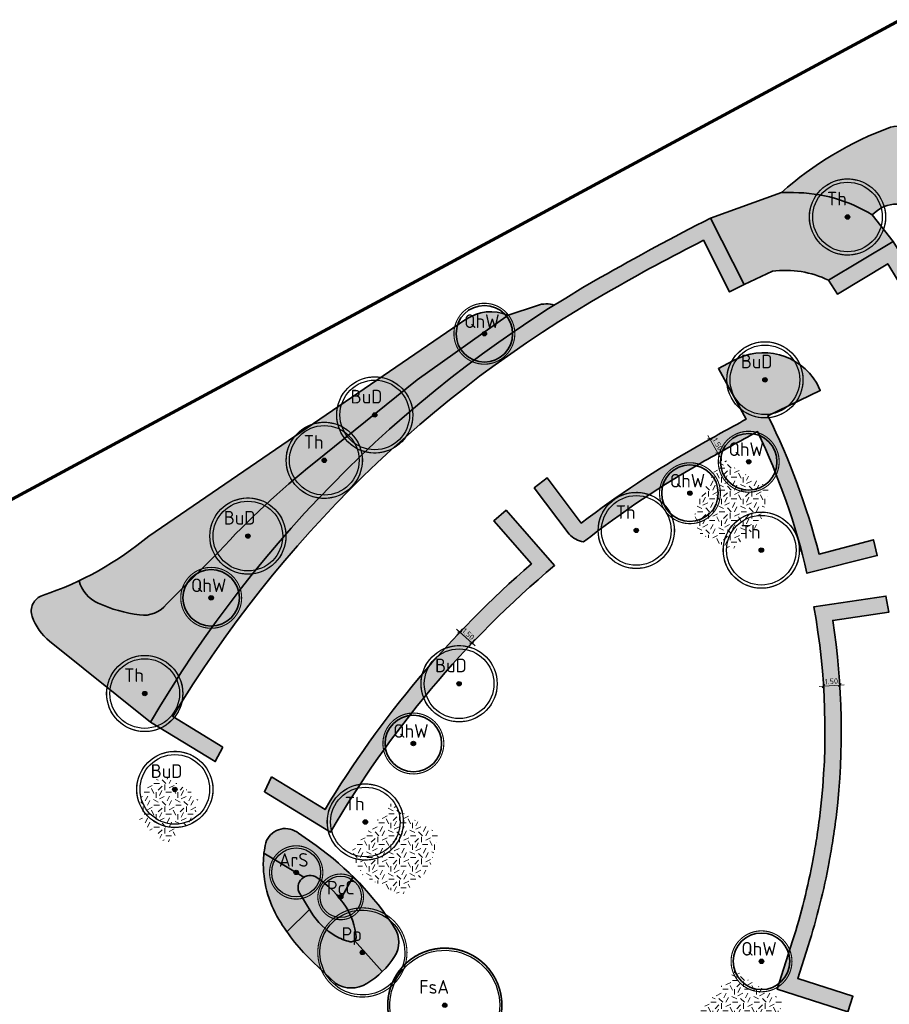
# Model space of a CAD drawing. Header units: metres. Extents: x 109081 to 109625, y 521087 to 521376.
# Tile 10 of 13: x 109250 to 109330, y 521285 to 521376. Entities that reach past the tile are written whole.
import ezdxf
from ezdxf.enums import TextEntityAlignment as Align

# ---------------------------------------------------------------- set-up
doc = ezdxf.new("R2010")
doc.units = ezdxf.units.M
doc.header["$PDMODE"] = 2
doc.layers.get('0').update_dxf_attribs({"color": 253})
doc.layers.get('Defpoints').update_dxf_attribs({"color": 253})
for name, color, linetype in [('Boom buitencontour', 253, 'Continuous'), ('Heester-H', 15, 'Continuous'), ('Heester-III', 123, 'Continuous'), ('Heester-L', 31, 'Continuous'), ('Heester-V', 201, 'Continuous'), ('Heester-X', 32, 'Continuous'), ('Heester-XIII', 136, 'Continuous'), ('Heester-XVII', 232, 'Continuous')]:
    doc.layers.add(name, color=color, linetype=linetype)
for name, color, linetype, lineweight in [('Heester-HhA', 117, 'Continuous', 35), ('N-WE-GR-BEPLANTING-G', 90, 'Continuous', 35), ("N-WE-GR-BOMEN-Acer rubrum 'Sun valley'", 7, 'Continuous', 25), ('N-WE-GR-BOMEN-Betula utilis', 7, 'Continuous', 25), ("N-WE-GR-BOMEN-Fagus sylvatica 'Atropurperea'", 7, 'Continuous', 25), ('N-WE-GR-BOMEN-Parrotia persica', 7, 'Continuous', 25), ("N-WE-GR-BOMEN-Pyrus calleryana 'Chanticleer'", 7, 'Continuous', 25), ('N-WE-GR-BOMEN-Quercus x hispanica', 7, 'Continuous', 25), ('N-WE-GR-BOMEN-tekst', 10, 'Continuous', 25), ('N-WE-GR-BOMEN-Tilia henryana', 7, 'Continuous', 25), ('N-WE-GR-GRAS_KUNSTGRAS-A-200', 82, 'Continuous', 18), ('N-WE-GR-SIERPLANTSOEN-G', 40, 'Continuous', 35), ('N-WE-KG-WERKGRENS_FASE 3A-G', 10, 'XX-WERKGRENS_CIRCEL', 70), ('N-WE-VW-MARKERING-G', 7, 'Continuous', 35), ('X-XX-AL-M', 7, 'Continuous', 18)]:
    doc.layers.add(name, color=color, linetype=linetype, lineweight=lineweight)
doc.styles.add('NLCS-ISO-M-T18', font='NLCS-ISO.ttf', dxfattribs={"height": 1.8})
doc.styles.add('NLCS-ISO-M200-T25', font='NLCS-ISO.ttf', dxfattribs={"height": 0.5})
doc.linetypes.add('XX-WERKGRENS_CIRCEL', pattern='A,10,-2.5,[69,NLCS.SHX,S=1,R=0,X=0,Y=0],-2.5', length=15)
doc.dimstyles.new('NLCS-M200-T25-SCHRAP_L2_H2', dxfattribs={"dimscale": 0.2, "dimtxt": 2.5, "dimasz": 1.4, "dimexe": 2, "dimexo": 2, "dimgap": 0.7, "dimtad": 1, "dimzin": 0, "dimdsep": 46, "dimtxsty": 'NLCS-ISO-M200-T25', "dimblk": 'OBLIQUE', "dimcen": 0, "dimdle": 2, "dimclrd": 256, "dimclre": 256, "dimclrt": 256, "dimazin": 0, "dimtfac": 1, "dimtdec": 3, "dimtofl": 0, "dimtmove": 0, "dimatfit": 3, "dimldrblk": 'OBLIQUE', "dimfxl": 2, "dimfxlon": 1, "dimtfillclr": 256, "dimtolj": 1, "dimtzin": 0, "dimlwd": -1, "dimlwe": -1, "dimarcsym": 0})

# ---------------------------------------------------------------- blocks, each defined once
blk = doc.blocks.new('Acer rubrum')
at = {"ltscale": 0.1}
h = blk.add_hatch(color=256, dxfattribs=at)
edge = h.paths.add_edge_path()
edge.add_arc((0, 0), 0.2025, 0, 360)
at = {"color": 220}
blk.add_circle((-1.455191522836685e-11, 0), 2.25, dxfattribs=at)
at = {"ltscale": 0.1}
blk.add_circle((0, 0), 0.2025, dxfattribs=at)
for centre, radius in [((-1.455191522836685e-11, 0), 0.105), ((0, 0), 0.06074999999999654)]:
    blk.add_circle(centre, radius)
at = {"layer": 'Boom buitencontour', "color": 109, "true_color": 0x135e2c, "const_width": 0.1037037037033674}
blk.add_lwpolyline([(-2.373728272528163, 0.6065592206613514, -0.8821299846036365), (2.449999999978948, -1.827804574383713e-12, -1.13361978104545)], format="xyb", close=True, dxfattribs=at)
at = {"layer": 'N-WE-GR-BOMEN-tekst', "style": 'NLCS-ISO-M-T18', "oblique": 1.067979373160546e-09}
blk.add_text('ArS', height=1.250000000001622, dxfattribs=at).set_placement((-0.2272436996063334, 1.152508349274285), align=Align.MIDDLE_CENTER)
blk = doc.blocks.new('Pyrus calleryana')
at = {"ltscale": 0.1}
h = blk.add_hatch(color=256, dxfattribs=at)
edge = h.paths.add_edge_path()
edge.add_arc((0, 0), 0.2025, 0, 360)
at = {"color": 220}
blk.add_circle((-1.455191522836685e-11, 0), 1.9, dxfattribs=at)
at = {"ltscale": 0.1}
blk.add_circle((0, 0), 0.2025, dxfattribs=at)
for centre, radius in [((-1.455191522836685e-11, 0), 0.105), ((0, 0), 0.06074999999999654)]:
    blk.add_circle(centre, radius)
at = {"layer": 'Boom buitencontour', "color": 109, "true_color": 0x135e2c, "const_width": 0.1037037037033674}
blk.add_lwpolyline([(-2.03462423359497, 0.5199079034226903, -0.8821299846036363), (2.099999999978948, -2.438405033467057e-12, -1.13361978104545)], format="xyb", close=True, dxfattribs=at)
at = {"layer": 'N-WE-GR-BOMEN-tekst', "style": 'NLCS-ISO-M-T18', "oblique": 1.067979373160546e-09}
blk.add_text('PcC', height=1.250000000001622, dxfattribs=at).set_placement((0.004330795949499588, 0.8485885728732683), align=Align.MIDDLE_CENTER)
blk = doc.blocks.new('Parrotia persica')
at = {"ltscale": 0.1}
h = blk.add_hatch(color=256, dxfattribs=at)
edge = h.paths.add_edge_path()
edge.add_arc((0, 0), 0.2025, 0, 360)
at = {"color": 220}
blk.add_lwpolyline([(-3.778587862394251, 0.9655432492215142, -0.8821299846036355), (3.899999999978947, 6.974865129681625e-13, -1.13361978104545)], format="xyb", close=True, dxfattribs=at)
at = {"ltscale": 0.1}
blk.add_circle((0, 0), 0.2025, dxfattribs=at)
for centre, radius in [((-1.455191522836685e-11, 0), 0.105), ((0, 0), 0.06074999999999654)]:
    blk.add_circle(centre, radius)
at = {"layer": 'Boom buitencontour', "color": 109, "true_color": 0x135e2c, "const_width": 0.1037037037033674}
blk.add_lwpolyline([(-3.972361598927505, 1.015058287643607, -0.8821299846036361), (4.099999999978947, 1.044808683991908e-12, -1.13361978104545)], format="xyb", close=True, dxfattribs=at)
at = {"layer": 'N-WE-GR-BOMEN-tekst', "style": 'NLCS-ISO-M-T18', "oblique": 1.067979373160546e-09}
blk.add_text('Pp', height=1.250000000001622, dxfattribs=at).set_placement((-0.9795137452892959, 1.688560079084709), align=Align.MIDDLE_CENTER)
blk = doc.blocks.new('Fagus sylvatica')
at = {"ltscale": 0.1}
h = blk.add_hatch(color=256, dxfattribs=at)
edge = h.paths.add_edge_path()
edge.add_arc((0, 0), 0.2025, 0, 360)
at = {"color": 220}
blk.add_lwpolyline([(-4.892786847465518, 1.250254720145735, -0.882129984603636), (5.049999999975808, -3.485656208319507e-13, -1.133619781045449)], format="xyb", close=True, dxfattribs=at)
at = {"ltscale": 0.1}
blk.add_circle((0, 0), 0.2025, dxfattribs=at)
for centre, radius in [((-1.455191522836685e-11, 0), 0.105), ((0, 0), 0.06074999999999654)]:
    blk.add_circle(centre, radius)
at = {"layer": 'Boom buitencontour', "color": 109, "true_color": 0x135e2c, "const_width": 0.1555555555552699}
blk.add_lwpolyline([(-5.086560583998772, 1.299769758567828, -0.8821299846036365), (5.249999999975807, 0, -1.133619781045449)], format="xyb", close=True, dxfattribs=at)
at = {"layer": 'N-WE-GR-BOMEN-tekst', "style": 'NLCS-ISO-M-T18', "oblique": 1.067979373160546e-09}
blk.add_text('FsA', height=1.250000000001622, dxfattribs=at).set_placement((-0.9795137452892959, 1.688560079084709), align=Align.MIDDLE_CENTER)
blk = doc.blocks.new('_Oblique')
at = {"color": 0, "linetype": 'ByBlock', "lineweight": -2}
blk.add_line((-0.5, -0.5), (0.5, 0.5), dxfattribs=at)
blk = doc.blocks.new('*D118')
at = {"layer": 'Defpoints', "color": 0, "transparency": 16777216}
for p in [(109291.4332731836, 521318.6650949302), (109288.6876218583, 521317.8585502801), (109289.8020371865, 521316.8545191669)]:
    blk.add_point(p, dxfattribs=at)
at = {"layer": 'X-XX-AL-M', "transparency": 16777216}
for p, q in [((109290.0216804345, 521319.9368676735), (109291.7304506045, 521318.3973533)), ((109290.0511162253, 521319.3719486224), (109290.5865994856, 521319.9663034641)), ((109291.1655315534, 521318.3679175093), (109291.7010148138, 521318.962272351))]:
    blk.add_line(p, q, dxfattribs=at)
at = {"layer": 'X-XX-AL-M', "transparency": 16777216, "xscale": 0.28, "yscale": 0.28, "zscale": 0.28}
for p, rotation in [((109290.3188578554, 521319.6691260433), 137.9827684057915), ((109291.4332731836, 521318.6650949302), 317.9827684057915)]:
    blk.add_blockref('_Oblique', p, dxfattribs=dict(at, rotation=rotation))
at = {"layer": 'X-XX-AL-M', "transparency": 16777216, "insert": (109291.1145639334, 521319.4771745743), "char_height": 0.5, "attachment_point": 5, "rotation": 317.9827684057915, "style": 'NLCS-ISO-M200-T25'}
blk.add_mtext('\\A1;1.50', dxfattribs=at)
blk = doc.blocks.new('*D119')
at = {"layer": 'Defpoints', "color": 0, "transparency": 16777216}
for p in [(109313.342149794, 521337.3949632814), (109314.0762932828, 521336.0868985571), (109314.0762932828, 521336.0868985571)]:
    blk.add_point(p, dxfattribs=at)
at = {"layer": 'X-XX-AL-M', "transparency": 16777216}
for p, q in [((109313.1463781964, 521337.7437805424), (109314.2720648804, 521335.7380812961)), ((109313.342149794, 521337.3949632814), (109313.690967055, 521337.590734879)), ((109314.0762932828, 521336.0868985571), (109314.4251105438, 521336.2826701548))]:
    blk.add_line(p, q, dxfattribs=at)
at = {"layer": 'X-XX-AL-M', "transparency": 16777216, "xscale": 0.28, "yscale": 0.28, "zscale": 0.28}
for p, rotation in [((109313.342149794, 521337.3949632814), 119.3030579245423), ((109314.0762932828, 521336.0868985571), 299.3030579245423)]:
    blk.add_blockref('_Oblique', p, dxfattribs=dict(at, rotation=rotation))
at = {"layer": 'X-XX-AL-M', "transparency": 16777216, "insert": (109314.0493183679, 521336.931808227), "char_height": 0.5, "attachment_point": 5, "rotation": 299.3030579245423, "style": 'NLCS-ISO-M200-T25'}
blk.add_mtext('\\A1;1.50', dxfattribs=at)
blk = doc.blocks.new('*D120')
at = {"layer": 'Defpoints', "color": 0, "transparency": 16777216}
for p in [(109323.7769927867, 521314.6962623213), (109323.7770176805, 521314.6958759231), (109325.2738894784, 521314.7927003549)]:
    blk.add_point(p, dxfattribs=at)
at = {"layer": 'X-XX-AL-M', "transparency": 16777216}
for p, q in [((109325.6730868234, 521314.8180307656), (109323.3778452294, 521314.6701591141)), ((109323.7770176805, 521314.6958759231), (109323.8027344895, 521314.2967034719)), ((109325.2739143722, 521314.7923139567), (109325.2996311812, 521314.3931415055))]:
    blk.add_line(p, q, dxfattribs=at)
at = {"layer": 'X-XX-AL-M', "transparency": 16777216, "xscale": 0.28, "yscale": 0.28, "zscale": 0.28}
for p, rotation in [((109323.7770176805, 521314.6958759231), 183.686203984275), ((109325.2739143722, 521314.7923139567), 3.686203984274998)]:
    blk.add_blockref('_Oblique', p, dxfattribs=dict(at, rotation=rotation))
at = {"layer": 'X-XX-AL-M', "transparency": 16777216, "insert": (109324.5003921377, 521315.1332880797), "char_height": 0.5, "attachment_point": 5, "rotation": 3.6862039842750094, "style": 'NLCS-ISO-M200-T25'}
blk.add_mtext('\\A1;1.50', dxfattribs=at)
blk = doc.blocks.new('Tilia henryana')
at = {"ltscale": 0.1}
h = blk.add_hatch(color=256, dxfattribs=at)
edge = h.paths.add_edge_path()
edge.add_arc((0, 0), 0.2025, 0, 360)
at = {"color": 220}
blk.add_circle((-1.455191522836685e-11, 0), 3.2, dxfattribs=at)
at = {"ltscale": 0.1}
blk.add_circle((0, 0), 0.2025, dxfattribs=at)
for centre, radius in [((-1.455191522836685e-11, 0), 0.105), ((0, 0), 0.06074999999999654)]:
    blk.add_circle(centre, radius)
at = {"layer": 'Boom buitencontour', "color": 109, "true_color": 0x135e2c, "const_width": 0.1037037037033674}
blk.add_lwpolyline([(-3.391040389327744, 0.8665131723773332, -0.8821299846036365), (3.499999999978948, 0, -1.133619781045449)], format="xyb", close=True, dxfattribs=at)
at = {"layer": 'Boom buitencontour', "color": 109, "true_color": 0x135e2c}
blk.add_circle((-1.455191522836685e-11, 0), 3.5, dxfattribs=at)
at = {"layer": 'N-WE-GR-BOMEN-tekst', "style": 'NLCS-ISO-M-T18', "oblique": 1.067979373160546e-09}
blk.add_text('Th', height=1.250000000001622, dxfattribs=at).set_placement((-0.9795137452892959, 1.688560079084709), align=Align.MIDDLE_CENTER)
blk = doc.blocks.new("Quercus x hispanica 'Wageningen'")
at = {"ltscale": 0.1}
h = blk.add_hatch(color=256, dxfattribs=at)
edge = h.paths.add_edge_path()
edge.add_arc((0, 0), 0.2025, 0, 360)
blk.add_circle((0, 0), 0.2025, dxfattribs=at)
for centre, radius in [((-1.455191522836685e-11, 0), 0.105), ((0, 0), 0.06074999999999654)]:
    blk.add_circle(centre, radius)
at = {"layer": 'Boom buitencontour', "color": 109, "true_color": 0x135e2c, "const_width": 0.1037037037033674}
blk.add_lwpolyline([(-2.712832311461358, 0.6932105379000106, -0.8821299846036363), (2.799999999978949, -1.219202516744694e-12, -1.13361978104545)], format="xyb", close=True, dxfattribs=at)
at = {"layer": 'N-WE-VW-MARKERING-G', "color": 220}
blk.add_circle((-1.455191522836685e-11, 0), 2.6, dxfattribs=at)
at = {"layer": 'N-WE-GR-BOMEN-tekst', "style": 'NLCS-ISO-M-T18', "oblique": 1.067979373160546e-09}
blk.add_text('QhW', height=1.250000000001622, dxfattribs=at).set_placement((-0.2272436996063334, 1.152508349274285), align=Align.MIDDLE_CENTER)
blk = doc.blocks.new("Betula utilis 'Doornbos'")
at = {"ltscale": 0.1}
h = blk.add_hatch(color=256, dxfattribs=at)
edge = h.paths.add_edge_path()
edge.add_arc((0, 0), 0.2025, 0, 360)
at = {"color": 220}
blk.add_circle((-1.455191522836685e-11, 0), 3.2, dxfattribs=at)
at = {"ltscale": 0.1}
blk.add_circle((0, 0), 0.2025, dxfattribs=at)
for centre, radius in [((-1.455191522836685e-11, 0), 0.105), ((0, 0), 0.06074999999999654)]:
    blk.add_circle(centre, radius)
at = {"layer": 'Boom buitencontour', "color": 109, "true_color": 0x135e2c, "const_width": 0.1037037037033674}
blk.add_lwpolyline([(-3.391040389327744, 0.8665131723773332, -0.8821299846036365), (3.499999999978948, 0, -1.133619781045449)], format="xyb", close=True, dxfattribs=at)
at = {"layer": 'Boom buitencontour', "color": 109, "true_color": 0x135e2c}
blk.add_circle((-1.455191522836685e-11, 0), 3.5, dxfattribs=at)
at = {"layer": 'N-WE-GR-BOMEN-tekst', "style": 'NLCS-ISO-M-T18', "oblique": 1.067979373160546e-09}
blk.add_text('BuD', height=1.250000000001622, dxfattribs=at).set_placement((-0.7607268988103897, 1.683344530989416), align=Align.MIDDLE_CENTER)

msp = doc.modelspace()

# ---------------------------------------------------------------- hatches: boundary and pattern name
at = {"layer": 'Heester-H'}
h = msp.add_hatch(color=256, dxfattribs=at)
h.dxf.hatch_style = 1
h.paths.add_polyline_path([(109332.1006212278, 521365.1358657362, 0.3965368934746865), (109329.9386654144, 521366.0664348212, 0.09570803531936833), (109319.9095904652, 521360.0627606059), (109321.0127991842, 521360.0627606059, -0.1381951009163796), (109328.2571434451, 521358.0215112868), (109328.6174691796, 521358.3216951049, -0.4156339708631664), (109332.7912463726, 521357.931455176, 0.9298252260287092), (109334.6529319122, 521359.2522641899)])
h = msp.add_hatch(color=256, dxfattribs=at)
h.dxf.hatch_style = 1
h.paths.add_polyline_path([(109286.4078975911, 521342.8608912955), (109294.7727456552, 521348.7915424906, 0.2538627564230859), (109290.8611884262, 521348.3904742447), (109261.7352108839, 521328.4900143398, -0.0637838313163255), (109255.3221626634, 521324.3783344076, 0.2251124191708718), (109257.0741498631, 521322.3171624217, 0.07309174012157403), (109260.8905328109, 521321.2299110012, 0.2614143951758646), (109263.3683710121, 521322.2189330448), (109268.1852775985, 521327.0461235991, -0.03983740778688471), (109276.923944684, 521335.1808318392)])
at = {"layer": 'Heester-HhA'}
h = msp.add_hatch(color=256, dxfattribs=at)
h.dxf.hatch_style = 1
h.paths.add_polyline_path([(109303.2457593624, 521352.2496409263, 0.1317958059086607), (109261.8940217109, 521311.3803366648), (109267.8415468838, 521307.7510229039), (109268.5498787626, 521309.0760067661), (109263.9404077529, 521311.8888097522, -0.1284151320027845), (109303.9877572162, 521350.9460155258, -0.01265674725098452), (109312.7304092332, 521355.6738420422), (109315.1383282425, 521350.938696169), (109316.4719958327, 521351.6280201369), (109313.3781499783, 521357.7120335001, 0.011844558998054)])
h = msp.add_hatch(color=256, dxfattribs=at)
h.dxf.hatch_style = 1
h.paths.add_polyline_path([(109341.7538299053, 521294.2664300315, 0.006770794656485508), (109342.1778314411, 521296.7368917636, 0.006766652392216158), (109342.7339222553, 521300.7754731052, 0.1731801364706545), (109330.1645148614, 521355.5656349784), (109324.2432023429, 521352.006672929), (109325.0450543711, 521350.7385294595), (109329.6750770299, 521353.521371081, -0.1686021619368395), (109341.2443835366, 521300.9523222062, -0.006288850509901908), (109340.8473489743, 521297.9897376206, -0.002924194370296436), (109340.695767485, 521296.9681761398, -0.006764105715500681), (109340.2790170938, 521294.5401583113, -0.03037234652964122), (109337.8600947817, 521284.8722652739), (109337.4371905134, 521283.7306440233), (109332.2289113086, 521285.3901662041), (109331.7197257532, 521284.0037456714), (109338.4091841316, 521281.8722730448), (109339.2898793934, 521284.418702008, 0.03037813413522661)])
h = msp.add_hatch(color=256, dxfattribs=at)
h.dxf.hatch_style = 1
h.paths.add_polyline_path([(109322.2499989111, 521325.0716194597), (109328.7205305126, 521326.6967583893), (109328.3625257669, 521328.1536686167), (109323.3657184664, 521326.82832354, 0.05176081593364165), (109318.6697540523, 521339.5520591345), (109323.4764845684, 521341.8612832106), (109323.1462939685, 521342.5347149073, 0.4119650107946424), (109315.4405982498, 521344.5901832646), (109314.1159487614, 521343.8862587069), (109316.6537170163, 521339.2190053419, 0.005488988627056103), (109312.1002670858, 521336.6930444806, 0.03374351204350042), (109301.5001798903, 521329.6735583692), (109298.3505532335, 521333.8511858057), (109297.1822215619, 521332.9091734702), (109300.3845650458, 521328.6616230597, 0.153413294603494), (109301.7096343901, 521327.9406210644, -0.03781585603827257), (109312.842264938, 521335.3894190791, -0.005905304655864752), (109317.71231504, 521338.0857091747, -0.0538409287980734)])
h = msp.add_hatch(color=256, dxfattribs=at)
h.dxf.hatch_style = 1
h.paths.add_polyline_path([(109299.0521836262, 521325.7901686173), (109294.5932230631, 521330.8599105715), (109293.4534782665, 521329.8845162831), (109296.9207742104, 521325.9422756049, 0.07872024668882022), (109277.9400032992, 521303.3459413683), (109273.0289136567, 521306.3427988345), (109272.3738611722, 521304.9853026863), (109278.4577414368, 521301.2727819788, -0.08691034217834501)])
h = msp.add_hatch(color=256, dxfattribs=at)
h.dxf.hatch_style = 1
h.paths.add_polyline_path([(109324.293927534, 521298.5265804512, 0.006655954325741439), (109324.630442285, 521300.4854122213, 0.008425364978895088), (109324.9587533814, 521302.8858244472, 0.06823257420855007), (109324.6198106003, 521320.7261036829), (109329.7676329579, 521321.4836785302), (109329.505866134, 521322.9613117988), (109322.8861132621, 521321.987121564, -0.0741547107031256), (109323.4692132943, 521303.0626640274, -0.008409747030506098), (109323.1483756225, 521300.7166864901, -0.006642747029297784), (109322.8192476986, 521298.8010255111, -0.03026653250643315), (109320.9362175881, 521291.2722078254), (109319.5197103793, 521286.8266119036), (109326.0000766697, 521284.7617626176), (109326.4772068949, 521286.1840380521), (109321.4043023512, 521287.8004255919), (109322.3660689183, 521290.8188539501, 0.03027801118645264)])
at = {"layer": 'Heester-III'}
h = msp.add_hatch(color=256, dxfattribs=at)
h.dxf.hatch_style = 1
h.paths.add_polyline_path([(109277.1911938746, 521297.1067024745, 0.8156796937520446), (109275.6406577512, 521295.572254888), (109276.6794851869, 521293.9027285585, 0.119651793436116), (109278.8879131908, 521291.7353348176, 0.08229609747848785), (109280.2614460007, 521291.1968518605, 0.509272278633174), (109280.8000864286, 521291.6814871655, 0.1154603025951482), (109279.8709322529, 521294.3604389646, 0.1050758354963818)])
at = {"layer": 'Heester-L'}
h = msp.add_hatch(color=256, dxfattribs=at)
h.dxf.hatch_style = 1
edge = h.paths.add_edge_path()
edge.add_line((109321.0127991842, 521360.0627606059), (109319.9095904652, 521360.0627606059))
edge.add_line((109319.9095904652, 521360.0627606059), (109313.3781499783, 521357.7120335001))
edge.add_line((109313.3781499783, 521357.7120335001), (109316.4733867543, 521351.6252849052))
edge.add_line((109316.4733867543, 521351.6252849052), (109319.0728204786, 521352.8334511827))
edge.add_arc((109320.2661351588, 521343.7157550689), 9.195454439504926, 64.37344962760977, 97.45643088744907, ccw=False)
edge.add_line((109324.2432023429, 521352.006672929), (109330.1645148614, 521355.5656349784))
edge.add_line((109330.1645148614, 521355.5656349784), (109328.2571434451, 521358.0215112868))
edge.add_arc((109321.0127991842, 521346.187135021), 13.87562558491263, 58.52735923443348, 90)
h = msp.add_hatch(color=256, dxfattribs=at)
h.dxf.hatch_style = 1
h.paths.add_polyline_path([(109257.0741498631, 521322.3171624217, -0.2251124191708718), (109255.3221626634, 521324.3783344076, -0.03019335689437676), (109251.9659122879, 521323.0286120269, 0.4200557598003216), (109251.0143916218, 521321.0760617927, 0.1390793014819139), (109252.6169531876, 521318.8231196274), (109261.8940217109, 521311.3803366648, -0.1206789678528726), (109299.0322689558, 521349.7277611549, 0.1514650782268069), (109297.4657158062, 521349.6928051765), (109294.7727456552, 521348.7915424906), (109286.4078975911, 521342.8608912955), (109276.923944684, 521335.1808318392, 0.03983740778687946), (109268.1852775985, 521327.0461235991), (109263.3683710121, 521322.2189330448, -0.2614143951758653), (109260.8905328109, 521321.2299110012, -0.07309174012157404)])
at = {"layer": 'Heester-V'}
h = msp.add_hatch(color=256, dxfattribs=at)
h.dxf.hatch_style = 1
h.paths.add_polyline_path([(109277.1135986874, 521300.0283291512), (109275.513968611, 521301.158403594, 0.4926594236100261), (109272.5706492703, 521300.4974160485, 0.04250366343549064), (109272.323631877, 521299.3421720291), (109276.0007868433, 521297.135395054, -0.2898164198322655), (109277.1911938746, 521297.1067024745, -0.08102021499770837), (109279.3656828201, 521295.0811109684), (109280.5227483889, 521297.1760680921, 0.0408444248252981)])
at = {"layer": 'Heester-X'}
h = msp.add_hatch(color=256, dxfattribs=at)
h.dxf.hatch_style = 1
h.paths.add_polyline_path([(109273.7010554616, 521293.2265637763, 0.01794177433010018), (109274.4382839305, 521292.0987209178), (109276.5155626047, 521294.1661727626), (109275.6406577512, 521295.572254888, -0.4253189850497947), (109276.0007868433, 521297.135395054), (109272.323631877, 521299.3421720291, 0.02368616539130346), (109272.2720521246, 521298.6850342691, 0.1445016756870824)])
at = {"layer": 'Heester-XIII'}
h = msp.add_hatch(color=256, dxfattribs=at)
h.dxf.hatch_style = 1
h.paths.add_polyline_path([(109280.6541718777, 521291.3020121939, -0.239972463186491), (109280.2614460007, 521291.1968518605, -0.08229609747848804), (109278.8879131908, 521291.7353348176, -0.1196517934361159), (109276.6794851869, 521293.9027285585), (109276.5155626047, 521294.1661727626), (109274.4382839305, 521292.0987209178, 0.04933196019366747), (109276.8576578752, 521289.3032888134), (109278.9265118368, 521287.341651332, 0.2787139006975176), (109281.7845171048, 521287.341651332, 0.05730325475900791), (109283.2076460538, 521288.4418513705)])
at = {"layer": 'Heester-XVII'}
h = msp.add_hatch(color=256, dxfattribs=at)
h.dxf.hatch_style = 1
h.paths.add_polyline_path([(109280.8000864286, 521291.6814871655, -0.2399724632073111), (109280.6541718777, 521291.3020121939), (109283.2076460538, 521288.4418513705, 0.05730325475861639), (109284.3439252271, 521289.8363425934, 0.2925628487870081), (109284.3439252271, 521292.4589665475, 0.05586335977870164), (109280.5227483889, 521297.1760680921), (109279.3656828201, 521295.0811109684, -0.02385255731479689), (109279.8709322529, 521294.3604389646, -0.115460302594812)])
at = {"layer": 'N-WE-GR-GRAS_KUNSTGRAS-A-200'}
h = msp.add_hatch(dxfattribs=at)
h.set_pattern_fill('AGR-GRAS_02-SO', color=256, scale=0.2, pattern_type=2)
h.set_pattern_definition([(0, (36.19103659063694, 126.7127895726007), (2, 2), [0.5, -1.5]), (0, (37.29103659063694, 127.9127895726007), (2, 2), [0.5, -1.5]), (90, (36.39103659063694, 127.4127895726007), (-2, 2), [0.5, -1.5]), (90, (37.19103659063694, 128.1127895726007), (-2, 2), [0.5, -1.5]), (45, (36.59103659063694, 128.1127895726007), (0, 2.00000000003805), [0.5, -2.328427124]), (135, (37.29103659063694, 126.7127895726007), (-2.00000000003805, 0), [0.5, -2.328427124]), (26.56505119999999, (36.69103659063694, 127.3127895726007), (2.000000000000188, 8.001289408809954e-10), [0.5, -3.972135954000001]), (26.56505119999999, (37.59103659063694, 128.3127895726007), (2.000000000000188, 8.001289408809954e-10), [0.5, -3.972135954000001]), (63.43494882, (37.59103659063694, 126.7127895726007), (1.019972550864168e-10, 2.000000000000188), [0.4999999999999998, -3.972135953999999]), (63.43494882, (36.69103659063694, 127.6127895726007), (1.019972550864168e-10, 2.000000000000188), [0.4999999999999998, -3.972135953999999]), (63.43494882, (37.39103659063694, 127.1127895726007), (1.019972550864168e-10, 2.000000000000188), [0.4999999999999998, -3.972135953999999]), (116.5650512, (36.19103659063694, 127.8127895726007), (-8.00129740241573e-10, 2.000000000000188), [0.4999999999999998, -3.972135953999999]), (153.43494882, (36.59103659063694, 127.0127895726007), (-2.000000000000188, 1.019979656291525e-10), [0.5, -3.972135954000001])])
h.paths.add_polyline_path([(109314.4416761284, 521335.7180322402), (109312.0003445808, 521331.3162807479), (109311.8414484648, 521329.0244082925), (109315.3517555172, 521327.2047822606), (109317.9519831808, 521329.6742748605), (109318.7970567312, 521332.8586204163), (109315.7417893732, 521334.6782464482)])
h = msp.add_hatch(dxfattribs=at)
h.set_pattern_fill('AGR-GRAS_02-SO', color=256, scale=0.2, pattern_type=2)
h.set_pattern_definition([(0, (-15.78925807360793, 99.73091082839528), (2, 2), [0.5, -1.5]), (0, (-14.68925807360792, 100.9309108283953), (2, 2), [0.5, -1.5]), (90, (-15.58925807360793, 100.4309108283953), (-2, 2), [0.5, -1.5]), (90, (-14.78925807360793, 101.1309108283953), (-2, 2), [0.5, -1.5]), (45, (-15.38925807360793, 101.1309108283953), (0, 2.00000000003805), [0.5, -2.328427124]), (135, (-14.68925807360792, 99.73091082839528), (-2.00000000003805, 0), [0.5, -2.328427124]), (26.56505119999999, (-15.28925807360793, 100.3309108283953), (2.000000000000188, 8.001289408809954e-10), [0.5, -3.972135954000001]), (26.56505119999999, (-14.38925807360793, 101.3309108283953), (2.000000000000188, 8.001289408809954e-10), [0.5, -3.972135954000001]), (63.43494882, (-14.38925807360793, 99.73091082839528), (1.019972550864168e-10, 2.000000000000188), [0.4999999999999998, -3.972135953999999]), (63.43494882, (-15.28925807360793, 100.6309108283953), (1.019972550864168e-10, 2.000000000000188), [0.4999999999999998, -3.972135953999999]), (63.43494882, (-14.58925807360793, 100.1309108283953), (1.019972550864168e-10, 2.000000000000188), [0.4999999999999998, -3.972135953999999]), (116.5650512, (-15.78925807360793, 100.8309108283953), (-8.00129740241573e-10, 2.000000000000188), [0.4999999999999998, -3.972135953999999]), (153.43494882, (-15.38925807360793, 100.0309108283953), (-2.000000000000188, 1.019979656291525e-10), [0.5, -3.972135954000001])])
h.paths.add_polyline_path([(109262.0089188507, 521305.9753929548), (109261.0383925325, 521304.4971604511), (109260.8794964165, 521302.2052879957), (109263.3714608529, 521300.2229035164), (109265.9716885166, 521302.6923961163), (109266.3046685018, 521304.5407458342), (109263.2494011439, 521306.3603718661)])
h = msp.add_hatch(dxfattribs=at)
h.set_pattern_fill('AGR-GRAS_02-SO', color=256, scale=0.2, pattern_type=2)
h.set_pattern_definition([(0, (5.79469378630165, 94.9331146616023), (2, 2), [0.5, -1.5]), (0, (6.89469378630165, 96.1331146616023), (2, 2), [0.5, -1.5]), (90, (5.99469378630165, 95.6331146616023), (-2, 2), [0.5, -1.5]), (90, (6.79469378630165, 96.33311466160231), (-2, 2), [0.5, -1.5]), (45, (6.19469378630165, 96.33311466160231), (0, 2.00000000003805), [0.5, -2.328427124]), (135, (6.89469378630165, 94.9331146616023), (-2.00000000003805, 0), [0.5, -2.328427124]), (26.56505119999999, (6.29469378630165, 95.5331146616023), (2.000000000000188, 8.001289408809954e-10), [0.5, -3.972135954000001]), (26.56505119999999, (7.19469378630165, 96.5331146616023), (2.000000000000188, 8.001289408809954e-10), [0.5, -3.972135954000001]), (63.43494882, (7.19469378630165, 94.9331146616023), (1.019972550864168e-10, 2.000000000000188), [0.4999999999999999, -3.972135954]), (63.43494882, (6.29469378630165, 95.83311466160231), (1.019972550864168e-10, 2.000000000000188), [0.4999999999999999, -3.972135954]), (63.43494882, (6.99469378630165, 95.33311466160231), (1.019972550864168e-10, 2.000000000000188), [0.4999999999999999, -3.972135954]), (116.5650512, (5.79469378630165, 96.0331146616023), (-8.00129740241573e-10, 2.000000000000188), [0.4999999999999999, -3.972135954]), (153.43494882, (6.19469378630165, 95.2331146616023), (-2.000000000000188, 1.019979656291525e-10), [0.5, -3.972135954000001])])
h.paths.add_polyline_path([(109284.0453333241, 521303.9383573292), (109280.2750029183, 521299.3892922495), (109281.4451056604, 521297.2447333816), (109284.9554127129, 521295.4251073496), (109287.5556403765, 521297.8945999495), (109288.4007139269, 521301.0789455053), (109285.3454465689, 521302.8985715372)])
h = msp.add_hatch(dxfattribs=at)
h.set_pattern_fill('AGR-GRAS_02-SO', color=256, scale=0.2, pattern_type=2)
h.set_pattern_definition([(0, (37.40147563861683, 79.62909617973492), (2, 2), [0.5, -1.5]), (0, (38.50147563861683, 80.82909617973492), (2, 2), [0.5, -1.5]), (90, (37.60147563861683, 80.32909617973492), (-2, 2), [0.5, -1.5]), (90, (38.40147563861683, 81.02909617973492), (-2, 2), [0.5, -1.5]), (45, (37.80147563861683, 81.02909617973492), (0, 2.00000000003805), [0.5, -2.328427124]), (135, (38.50147563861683, 79.62909617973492), (-2.00000000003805, 0), [0.5, -2.328427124]), (26.56505119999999, (37.90147563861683, 80.22909617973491), (2.000000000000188, 8.001289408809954e-10), [0.5, -3.972135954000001]), (26.56505119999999, (38.80147563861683, 81.22909617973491), (2.000000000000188, 8.001289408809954e-10), [0.5, -3.972135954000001]), (63.43494882, (38.80147563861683, 79.62909617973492), (1.019972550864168e-10, 2.000000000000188), [0.4999999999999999, -3.972135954]), (63.43494882, (37.90147563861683, 80.52909617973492), (1.019972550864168e-10, 2.000000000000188), [0.4999999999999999, -3.972135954]), (63.43494882, (38.60147563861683, 80.02909617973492), (1.019972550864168e-10, 2.000000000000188), [0.4999999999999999, -3.972135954]), (116.5650512, (37.40147563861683, 80.72909617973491), (-8.00129740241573e-10, 2.000000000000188), [0.4999999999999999, -3.972135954]), (153.43494882, (37.80147563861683, 79.92909617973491), (-2.000000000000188, 1.019979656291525e-10), [0.5, -3.972135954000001])])
h.paths.add_polyline_path([(109315.6521151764, 521288.6343388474), (109311.8817847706, 521284.0852737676), (109313.0518875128, 521281.9407148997), (109316.5621945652, 521280.1210888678), (109319.1624222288, 521282.5905814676), (109320.0074957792, 521285.7749270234), (109316.9522284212, 521287.5945530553)])

# ---------------------------------------------------------------- linework, layer by layer
at = {"layer": 'N-WE-GR-BEPLANTING-G', "flags": 128}
for points in [[(109330.1645148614, 521355.5656349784), (109328.2571434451, 521358.0215112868), (109328.6174691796, 521358.3216951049, -0.4156339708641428), (109332.7912463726, 521357.931455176, 0.9298252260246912), (109334.6529319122, 521359.2522641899), (109332.1006212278, 521365.1358657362, 0.3965368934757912), (109329.9386654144, 521366.0664348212, 0.09570803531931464), (109319.9095904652, 521360.0627606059), (109313.3781499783, 521357.7120335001, 562.6598030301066)], [(109340.8473489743, 521297.9897376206, 0.006288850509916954), (109341.2443835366, 521300.9523222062, 0.1686021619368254), (109329.6750770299, 521353.521371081), (109325.0450543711, 521350.7385294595), (109324.2432023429, 521352.006672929), (109330.1645148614, 521355.5656349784, -0.1731801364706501), (109342.7339222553, 521300.7754731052, -0.00676665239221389), (109342.1778314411, 521296.7368917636)], [(109316.4719958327, 521351.6280201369), (109319.0728204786, 521352.8334511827, -0.1453628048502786), (109324.2432023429, 521352.006672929, -5.73987584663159)], [(109261.8940217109, 521311.3803366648), (109252.6169531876, 521318.8231196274, -0.1390793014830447), (109251.0143916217, 521321.0760617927, -0.4200557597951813), (109251.9659122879, 521323.0286120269, 0.09415852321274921), (109261.7352108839, 521328.4900143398), (109290.8611884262, 521348.3904742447, -0.253862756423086), (109294.7727456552, 521348.7915424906), (109297.4657158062, 521349.6928051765, -0.1514650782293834), (109299.0322689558, 521349.7277611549, 0.1400728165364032)], [(109275.513968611, 521301.158403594), (109277.1135986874, 521300.0283291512, -0.09692894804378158), (109284.3439252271, 521292.4589665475, -0.2925628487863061), (109284.3439252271, 521289.8363425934, -0.1149840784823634), (109281.7845171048, 521287.341651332, -0.2787139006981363), (109278.9265118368, 521287.341651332), (109276.8576578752, 521289.3032888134, -0.06733333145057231), (109273.7010554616, 521293.2265637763, -0.1445016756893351), (109272.2720521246, 521298.6850342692, -0.06625653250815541), (109272.5706492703, 521300.4974160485, -0.4926594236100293), (109275.513968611, 521301.158403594, -0.005317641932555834)]]:
    msp.add_lwpolyline(points, format="xyb", dxfattribs=at)
for points in [[(109268.5498787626, 521309.0760067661), (109267.8415468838, 521307.7510229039), (109261.8940217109, 521311.3803366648, -0.1317958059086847), (109303.2457593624, 521352.2496409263, -0.01184455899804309), (109313.3781499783, 521357.7120335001), (109316.4719958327, 521351.6280201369), (109315.1383282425, 521350.938696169), (109312.7304092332, 521355.6738420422, 0.01265674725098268), (109303.9877572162, 521350.9460155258, 0.1284151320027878), (109263.9404077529, 521311.8888097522)], [(109323.1462939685, 521342.5347149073), (109323.4764845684, 521341.8612832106), (109318.6697540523, 521339.5520591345, -0.05176081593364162), (109323.3657184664, 521326.82832354), (109328.3625257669, 521328.1536686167), (109328.7205305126, 521326.6967583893), (109322.2499989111, 521325.0716194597, 0.05384092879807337), (109317.71231504, 521338.0857091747, 0.005905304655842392), (109312.842264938, 521335.3894190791, 0.03781585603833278), (109301.7096343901, 521327.9406210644, -0.1534132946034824), (109300.3845650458, 521328.6616230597), (109297.1822215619, 521332.9091734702), (109298.3505532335, 521333.8511858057), (109301.5001798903, 521329.6735583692, -0.03374351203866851), (109312.1002670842, 521336.6930444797, -0.005488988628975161), (109316.6537170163, 521339.2190053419), (109314.1159487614, 521343.8862587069), (109315.4405982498, 521344.5901832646, -0.4119650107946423)], [(109273.0289136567, 521306.3427988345), (109272.3738611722, 521304.9853026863), (109278.4577414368, 521301.2727819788, -0.08691034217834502), (109299.0521836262, 521325.7901686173), (109294.5932230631, 521330.8599105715), (109293.4534782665, 521329.8845162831), (109296.9207742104, 521325.9422756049, 0.07872024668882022), (109277.9400032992, 521303.3459413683)], [(109326.0000766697, 521284.7617626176), (109319.5197103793, 521286.8266119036), (109320.9362175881, 521291.2722078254, 0.0302665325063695), (109322.8192476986, 521298.8010255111, 0.00664274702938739), (109323.1483756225, 521300.7166864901, 0.008409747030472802), (109323.4692132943, 521303.0626640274, 0.07415471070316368), (109322.8861132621, 521321.987121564), (109329.505866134, 521322.9613117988), (109329.7676329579, 521321.4836785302), (109324.6198106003, 521320.7261036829, -0.06823257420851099), (109324.9587533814, 521302.8858244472, -0.008425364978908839), (109324.630442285, 521300.4854122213, -0.006655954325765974), (109324.293927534, 521298.5265804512, -0.03027801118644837), (109322.3660689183, 521290.8188539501), (109321.4043023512, 521287.8004255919), (109326.4772068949, 521286.1840380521)]]:
    msp.add_lwpolyline(points, format="xyb", close=True, dxfattribs=at)
at = {"layer": 'N-WE-GR-SIERPLANTSOEN-G', "flags": 128}
for points in [[(109319.9095904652, 521360.0627606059), (109321.0127991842, 521360.0627606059, -0.1381951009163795), (109328.2571434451, 521358.0215112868, 0.2817714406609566)], [(109294.7727456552, 521348.7915424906), (109286.4078975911, 521342.8608912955), (109276.923944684, 521335.1808318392, 0.03983740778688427), (109268.1852775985, 521327.0461235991), (109263.3683710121, 521322.2189330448, -0.2614143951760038), (109260.8905328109, 521321.2299110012, -0.07309174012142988), (109257.0741498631, 521322.3171624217, -0.225112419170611), (109255.3221626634, 521324.3783344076, -3.342291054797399)], [(109275.6156709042, 521295.6124118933), (109276.6794851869, 521293.9027285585, 0.1196517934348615), (109278.8879131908, 521291.7353348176, 0.0822960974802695), (109280.2614460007, 521291.1968518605, 0.5092722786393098), (109280.8000864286, 521291.6814871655, 0.1154603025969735), (109279.8709322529, 521294.3604389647, 0.105075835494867), (109277.1911938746, 521297.1067024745, 0.798144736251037), (109275.6156709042, 521295.6124118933, 0.00514574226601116)]]:
    msp.add_lwpolyline(points, format="xyb", dxfattribs=at)
for points in [[(109276.0007868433, 521297.135395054), (109272.323631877, 521299.3421720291)], [(109279.3656828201, 521295.0811109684), (109280.5227483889, 521297.1760680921)], [(109276.5155626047, 521294.1661727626), (109274.4382839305, 521292.0987209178)], [(109280.6541718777, 521291.3020121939), (109283.2076460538, 521288.4418513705)]]:
    msp.add_lwpolyline(points, dxfattribs=at)
at = {"layer": 'N-WE-KG-WERKGRENS_FASE 3A-G', "flags": 128}
msp.add_lwpolyline([(109325.9852332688, 521089.8910932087), (109318.9760571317, 521087.0978909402), (109317.7590229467, 521090.309987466), (109323.357371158, 521094.5927836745), (109238.4231798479, 521245.8926238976), (109219.9624453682, 521236.0824874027), (109205.3846066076, 521229.2361595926), (109131.7612048, 521190.6504953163), (109146.6808526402, 521162.0380111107), (109133.2028725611, 521154.3715778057), (109118.9696618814, 521166.6262537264), (109096.8843987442, 521210.7721939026), (109081.120412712, 521240.820995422), (109089.4095320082, 521256.9049150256), (109098.8363948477, 521261.0039478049), (109100.7729388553, 521257.6256264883, 0.4639930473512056), (109111.2854145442, 521254.2801179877), (109160.2140832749, 521280.990746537), (109182.4904605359, 521274.1877775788), (109197.3839371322, 521282.2296759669), (109207.4112759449, 521265.0189018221), (109222.7429781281, 521273.1301225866), (109202.6840457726, 521306.8191775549), (109330.8540994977, 521375.9574288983), (109334.104, 521366.956), (109359.3516825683, 521304.007), (109395.9162471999, 521316.7672097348), (109395.0141397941, 521304.6535815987), (109407.2230513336, 521303.0447394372), (109419.64739346, 521302.2786755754), (109418.2075103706, 521287.5559015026), (109409.707725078, 521288.4081365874), (109419.0129940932, 521237.7529619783), (109418.5617118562, 521234.8638802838), (109426.4451687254, 521234.1849934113), (109428.101254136, 521222.0663919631), (109420.5130250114, 521222.3788798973), (109441.5676245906, 521149.5724874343), (109444.2102913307, 521130.5296853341), (109415.0556148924, 521118.9952378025), (109417.9415997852, 521109.0171095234), (109389.799825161, 521098.7344669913), (109393.2185847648, 521089.1254520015), (109386.1181887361, 521086.7501851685), (109367.9337236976, 521091.6482577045), (109364.1064529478, 521102.4370652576)], format="xyb", close=True, dxfattribs=at)

# ---------------------------------------------------------------- block references
at = {"layer": "N-WE-GR-BOMEN-Acer rubrum 'Sun valley'"}
msp.add_blockref('Acer rubrum', (109275.2883701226, 521297.5629388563), dxfattribs=at)
at = {"layer": 'N-WE-GR-BOMEN-Betula utilis'}
for p in [(109318.3876622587, 521342.8501021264), (109282.5138060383, 521339.6213306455), (109270.8479298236, 521328.4858376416), (109290.2704454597, 521314.911138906), (109264.1332635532, 521305.1954719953)]:
    msp.add_blockref("Betula utilis 'Doornbos'", p, dxfattribs=at)
at = {"layer": "N-WE-GR-BOMEN-Fagus sylvatica 'Atropurperea'"}
msp.add_blockref('Fagus sylvatica', (109288.9526313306, 521285.3539345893), dxfattribs=at)
at = {"layer": 'N-WE-GR-BOMEN-Parrotia persica'}
msp.add_blockref('Parrotia persica', (109281.3746633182, 521290.2053558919), dxfattribs=at)
at = {"layer": "N-WE-GR-BOMEN-Pyrus calleryana 'Chanticleer'"}
msp.add_blockref('Pyrus calleryana', (109279.3810944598, 521295.3152391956), dxfattribs=at)
at = {"layer": 'N-WE-GR-BOMEN-Quercus x hispanica'}
for p in [(109292.591907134, 521347.0869474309), (109316.896925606, 521335.3202768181), (109311.4942074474, 521332.4253896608), (109267.4741967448, 521322.8069528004), (109286.062721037, 521309.4158065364), (109318.0726840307, 521289.3900852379)]:
    msp.add_blockref("Quercus x hispanica 'Wageningen'", p, dxfattribs=at)
at = {"layer": 'N-WE-GR-BOMEN-Tilia henryana'}
for p in [(109325.9817349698, 521357.8193289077), (109277.8730183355, 521335.449079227), (109306.5588790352, 521329.0034607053), (109318.0567865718, 521327.1863594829), (109261.3631099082, 521314.0089358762), (109281.6467460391, 521302.2009883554)]:
    msp.add_blockref('Tilia henryana', p, dxfattribs=at)

# ---------------------------------------------------------------- dimensions: what is measured, and where the dimension line sits
at = {"layer": 'X-XX-AL-M'}
for p1, p2, distance, picture, middle in [((109313.342149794, 521337.3949632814), (109314.0762932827, 521336.0868985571), 7.613939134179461e-11, '*D119', (109314.0493183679, 521336.931808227)), ((109325.2738894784, 521314.7927003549), (109323.7769927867, 521314.6962623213), 0.00038719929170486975, '*D120', (109324.5003921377, 521315.1332880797))]:
    dim = msp.add_aligned_dim(p1=p1, p2=p2, distance=distance, dimstyle='NLCS-M200-T25-SCHRAP_L2_H2', dxfattribs=at)
    dim.commit()
    dim.dimension.update_dxf_attribs({"geometry": picture, "text_midpoint": middle})
dim = msp.add_linear_dim(base=(109291.4332731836, 521318.6650949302), p1=(109288.6876218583, 521317.8585502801), p2=(109289.8020371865, 521316.8545191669), angle=317.98276840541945, dimstyle='NLCS-M200-T25-SCHRAP_L2_H2', dxfattribs=at)
dim.commit()
dim.dimension.update_dxf_attribs({"geometry": '*D118', "text_midpoint": (109290.853515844, 521319.187426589), "dimtype": 161})

doc.saveas('drawing.dxf')
